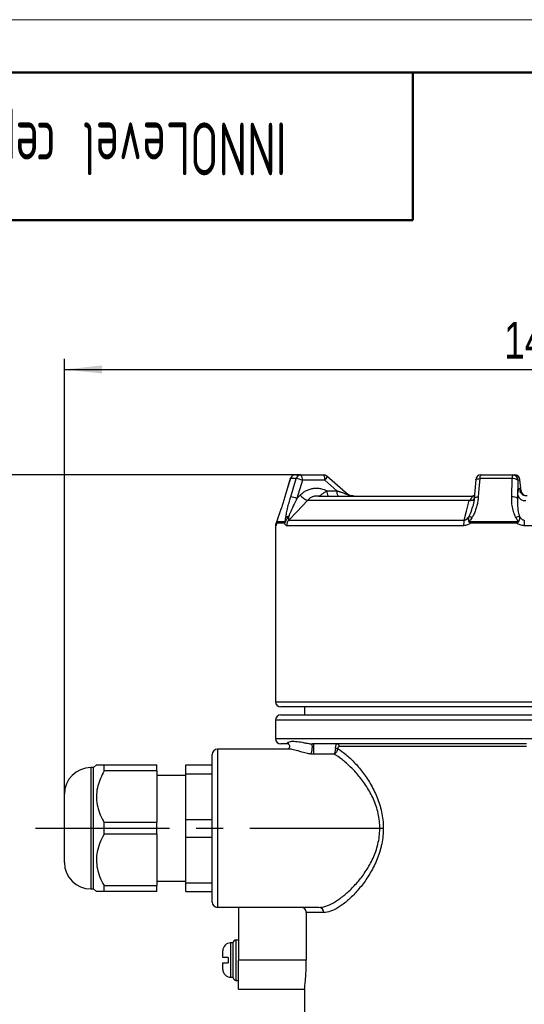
# Model space of a CAD drawing. Header units: millimetres. Extents: x 0 to 420, y 0 to 297.
# Tile 4 of 13: x 53 to 101, y 204 to 297. Entities that reach past the tile are written whole.
import ezdxf

# ---------------------------------------------------------------- set-up
doc = ezdxf.new("R2010")
doc.units = ezdxf.units.MM
doc.linetypes.add('CENTERX2', pattern=[20.32, 12.7, -2.54, 2.54, -2.54])
doc.layers.add('ОСЕВЫЕ', color=7, linetype='Continuous')
doc.layers.add('ОСНОВНОЙ', color=7, linetype='Continuous', lineweight=25)
doc.styles.add('SLDTEXTSTYLE0', font='TXT', dxfattribs={"width": 0.605, "bigfont": 'bigfont'})
doc.styles.add('SLDTEXTSTYLE4', font='TXT', dxfattribs={"width": 0.75})
doc.dimstyles.new('SLDDIMSTYLE1', dxfattribs={"dimtxt": 3.5, "dimasz": 3.556, "dimexe": 0, "dimexo": 0.0625, "dimgap": 0.875, "dimtad": 1, "dimdec": 0, "dimlfac": 2, "dimrnd": 1e-09, "dimzin": 12, "dimdsep": 46, "dimtxsty": 'SLDTEXTSTYLE4', "dimsah": 1, "dimcen": 0.09, "dimadec": 0, "dimazin": 3, "dimtfac": 1, "dimtdec": 0, "dimtofl": 0, "dimtmove": 0, "dimatfit": 3, "dimfxl": 0, "dimfrac": 2, "dimtolj": 1, "dimtzin": 12, "dimarcsym": 0})

# ---------------------------------------------------------------- blocks, each defined once
blk = doc.blocks.new('_D_1')
at = {"layer": 'ОСЕВЫЕ'}
for p, q in [((79.389, 253.839), (45.976, 253.839)), ((46.976, 179.839), (46.976, 253.839)), ((79.726, 179.839), (45.976, 179.839))]:
    blk.add_line(p, q, dxfattribs=at)
for points in [[(46.976, 253.839), (46.595, 250.283), (47.357, 250.283)], [(46.976, 179.839), (47.357, 183.395), (46.595, 183.395)]]:
    blk.add_solid(points, dxfattribs=at)
at = {"layer": 'ОСЕВЫЕ', "insert": (42.464, 217.371), "char_height": 3.5, "attachment_point": 1, "rotation": 90, "style": 'SLDTEXTSTYLE4'}
blk.add_mtext('148', dxfattribs=at)
blk = doc.blocks.new('_D_2')
at = {"layer": 'ОСЕВЫЕ'}
for p, q in [((56.976, 223.589), (56.976, 264.839)), ((126.976, 249.028), (126.976, 264.839)), ((56.976, 263.839), (126.976, 263.839))]:
    blk.add_line(p, q, dxfattribs=at)
for points in [[(56.976, 263.839), (60.532, 263.458), (60.532, 264.22)], [(126.976, 263.839), (123.42, 264.22), (123.42, 263.458)]]:
    blk.add_solid(points, dxfattribs=at)
at = {"layer": 'ОСЕВЫЕ', "insert": (98.644, 268.351), "char_height": 3.5, "attachment_point": 1, "style": 'SLDTEXTSTYLE4'}
blk.add_mtext('140', dxfattribs=at)

msp = doc.modelspace()

# ---------------------------------------------------------------- linework, layer by layer
at = {"color": 7, "linetype": 'Continuous', "lineweight": 18}
msp.add_line((0, 297), (420, 297), dxfattribs=at)
at = {"color": 7, "linetype": 'Continuous', "lineweight": 50}
for p, q in [((415, 292), (20, 292)), ((90, 278), (90, 292)), ((20, 278), (90, 278))]:
    msp.add_line(p, q, dxfattribs=at)
at = {"color": 7, "linetype": 'Continuous', "lineweight": 25}
for p, q in [((78.38, 253.485), (77.854, 251.755)), ((78.925, 253.485), (78.383, 253.485)), ((78.414, 251.756), (78.925, 253.485)), ((78.858, 253.839), (79.389, 253.839)), ((79.519, 253.339), (79.008, 251.61)), ((79.389, 253.839), (81.512, 253.839)), ((81.642, 253.339), (79.519, 253.339)), ((82.789, 252.339), (81.642, 253.339)), ((83.853, 251.963), (81.841, 253.716)), ((95.943, 253.378), (95.806, 251.649)), ((99.4, 253.485), (96.328, 253.485)), ((96.441, 253.839), (99.451, 253.839)), ((99.354, 251.756), (99.4, 253.485)), ((99.451, 253.839), (99.643, 253.839)), ((99.95, 253.339), (99.903, 251.61)), ((100.141, 253.339), (99.95, 253.339)), ((100.255, 252.287), (100.14, 253.391)), ((100.245, 252.339), (100.141, 253.339)), ((81.851, 252.339), (82.789, 252.339)), ((100.16, 252.339), (100.245, 252.339)), ((77.854, 251.755), (77.856, 251.756)), ((79.008, 251.61), (79.317, 251.93)), ((95.334, 251.4), (80.019, 251.4)), ((81.049, 251.839), (95.592, 251.839)), ((95.771, 251.4), (95.334, 251.4)), ((99.903, 251.61), (99.931, 251.93)), ((77.84, 249.264), (77.067, 249.264)), ((77.089, 249.41), (77.861, 249.41)), ((78.24, 249.559), (94.856, 249.559)), ((99.846, 249.264), (95.458, 249.264)), ((95.464, 249.41), (99.848, 249.41)), ((76.976, 249.028), (76.976, 232.339)), ((94.793, 249.028), (78.03, 249.028)), ((103.416, 249.028), (100.536, 249.028)), ((125.785, 231.839), (77.476, 231.839)), ((79.726, 231.839), (79.726, 231.089)), ((76.976, 230.589), (76.976, 228.839)), ((77.476, 231.089), (126.476, 231.089)), ((78.272, 227.839), (71.476, 227.839)), ((78.186, 228.339), (77.476, 228.339)), ((100.744, 228.339), (80.496, 228.339)), ((100.758, 228.089), (83.021, 228.089)), ((70.976, 213.339), (70.976, 227.339)), ((82.516, 227.37), (80.564, 227.37)), ((59.726, 226.089), (59.476, 226.089)), ((60.013, 226.34), (59.726, 226.089)), ((59.726, 215.359), (59.726, 226.089)), ((60.726, 225.772), (60.726, 226.339)), ((60.726, 226.339), (65.726, 226.339)), ((65.726, 225.772), (65.726, 226.339)), ((68.476, 226.339), (70.976, 226.339)), ((68.476, 225.504), (68.476, 226.339)), ((65.726, 225.772), (60.726, 225.772)), ((65.726, 225.772), (65.726, 220.906)), ((68.476, 225.339), (65.726, 225.339)), ((68.476, 225.504), (70.976, 225.504)), ((68.476, 221.174), (68.476, 225.504)), ((56.976, 217.089), (56.976, 223.589)), ((60.726, 219.772), (60.726, 220.906)), ((60.726, 220.906), (65.726, 220.906)), ((65.726, 219.772), (65.726, 220.906)), ((68.476, 221.174), (70.976, 221.174)), ((68.476, 219.504), (68.476, 221.174)), ((65.726, 219.772), (60.726, 219.772)), ((65.726, 219.772), (65.726, 214.906)), ((68.476, 219.504), (70.976, 219.504)), ((68.476, 215.174), (68.476, 219.504)), ((59.726, 214.589), (59.726, 215.359)), ((60.726, 214.339), (60.726, 214.906)), ((60.726, 214.906), (65.726, 214.906)), ((65.726, 215.339), (68.476, 215.339)), ((65.726, 214.339), (65.726, 214.906)), ((68.476, 215.174), (70.976, 215.174)), ((68.476, 214.339), (68.476, 215.174)), ((59.476, 214.589), (59.726, 214.589)), ((59.726, 214.589), (60.013, 214.338)), ((65.726, 214.339), (60.726, 214.339)), ((68.476, 214.339), (70.976, 214.339)), ((81.082, 212.839), (71.476, 212.839)), ((73.476, 212.839), (73.476, 207.839)), ((81.541, 212.339), (79.896, 212.339)), ((79.896, 212.339), (79.896, 207.839)), ((72.976, 209.464), (72.726, 209.464)), ((72.976, 206.164), (72.976, 209.514)), ((73.226, 209.764), (73.226, 205.914)), ((73.226, 209.764), (73.476, 209.764)), ((71.976, 208.089), (71.976, 208.714)), ((71.976, 206.964), (71.976, 207.589)), ((72.476, 208.089), (72.476, 207.589)), ((73.476, 205.089), (73.476, 207.839)), ((79.896, 207.839), (73.476, 207.839)), ((72.726, 206.214), (72.976, 206.214)), ((73.226, 205.914), (73.476, 205.914)), ((73.476, 205.089), (79.727, 205.089)), ((79.726, 205.098), (79.726, 200.575))]:
    msp.add_line(p, q, dxfattribs=at)
at = {"color": 8, "linetype": 'Continuous', "lineweight": 25}
for p, q in [((78.38, 253.485), (78.383, 253.485)), ((100.141, 253.339), (100.14, 253.39)), ((83.86, 251.956), (83.935, 251.956)), ((77.017, 249.028), (76.976, 249.028)), ((76.976, 232.339), (126.232, 232.339)), ((126.976, 230.589), (76.976, 230.589)), ((76.976, 228.839), (101.976, 228.839)), ((71.476, 227.839), (71.476, 212.839)), ((59.476, 226.089), (59.476, 214.589)), ((72.726, 209.464), (72.726, 207.839)), ((72.726, 207.839), (72.726, 206.214))]:
    msp.add_line(p, q, dxfattribs=at)
at = {"color": 7, "linetype": 'Continuous', "lineweight": 25, "flags": 128}
for points in [[(78.383, 253.485), (78.092, 252.529), (77.856, 251.756)], [(96.328, 253.485), (96.252, 252.529), (96.191, 251.756)], [(80.019, 251.4), (78.995, 250.339), (78.24, 249.559)], [(94.856, 249.559), (95.074, 250.399), (95.334, 251.4)]]:
    msp.add_lwpolyline(points, dxfattribs=at)
at = {"color": 8, "linetype": 'Continuous', "lineweight": 25, "flags": 128}
for points in [[(81.841, 253.716), (81.843, 253.713), (81.849, 253.691), (81.842, 253.655), (81.823, 253.607), (81.792, 253.55), (81.75, 253.484), (81.699, 253.413), (81.642, 253.339)], [(95.943, 253.378), (95.948, 253.396), (95.972, 253.421), (96.015, 253.443), (96.074, 253.461), (96.148, 253.475), (96.234, 253.483), (96.328, 253.485)], [(95.806, 251.649), (95.811, 251.666), (95.836, 251.692), (95.878, 251.714), (95.938, 251.732), (96.012, 251.745), (96.097, 251.753), (96.191, 251.756)]]:
    msp.add_lwpolyline(points, dxfattribs=at)
at = {"color": 7, "linetype": 'Continuous', "lineweight": 25}
for centre, radius, start, end in [((78.858, 253.339), 0.5, 90, 163.06644), ((78.859, 253.341), 0.497, 90.10588, 163.22835), ((79.394, 253.351), 0.488, 90.53129, 164.08196), ((78.451, 250.28), 3.24, 70.76182, 81.59329), ((78.938, 253.456), 0.592, 348.63095, 40.39069), ((81.512, 253.339), 0.5, 48.92571, 90), ((81.062, 253.456), 0.592, 348.63095, 40.39069), ((96.441, 253.339), 0.5, 90, 175.47721), ((96.749, 253.545), 0.425, 136.26513, 188.08213), ((100.157, 253.555), 0.761, 158.06348, 185.2474), ((99.51, 252.794), 0.699, 51.11695, 99.12896), ((99.45, 253.34), 0.499, 359.89099, 89.89057), ((99.643, 253.339), 0.5, 5.91058, 90), ((99.642, 253.34), 0.499, 359.89099, 89.89057), ((82.431, 252.222), 0.592, 168.63095, 220.39069), ((83.369, 252.222), 0.592, 168.63095, 220.39069), ((100.752, 252.339), 0.5, 185.86552, 236.78264), ((77.94, 248.549), 3.242, 70.7645, 81.58818), ((80.802, 253.165), 1.931, 219.75545, 246.08414), ((84.182, 252.339), 0.5, 228.8138, 269.98309), ((99.465, 251.065), 0.699, 51.11132, 99.12283), ((100.636, 252.128), 0.732, 195.71927, 275.61385), ((77.726, 249.028), 0.75, 152.01867, 180), ((77.568, 249.264), 0.502, 163.06902, 180.00105), ((78.357, 249.264), 0.517, 163.57903, 180.00959), ((78.246, 249.499), 0.413, 92.37609, 136.19287), ((78.797, 249.031), 0.767, 136.51896, 180.19991), ((96.802, 249.058), 2.01, 165.57815, 180.84759), ((94.835, 248.597), 1.405, 57.74269, 69.36945), ((97.307, 249.265), 1.848, 175.50315, 180.03673), ((100.334, 248.781), 1.155, 101.75779, 119.62826), ((105.487, 249.265), 5.642, 178.5288, 180.01282), ((110.303, 249.061), 9.767, 177.0771, 180.18949), ((77.476, 232.339), 0.5, 180, 270), ((77.476, 230.589), 0.5, 90, 180), ((77.476, 228.839), 0.5, 180, 270), ((71.476, 227.339), 0.5, 90, 180), ((82.59, 227.016), 0.912, 71.83048, 85.61923), ((82.788, 228.106), 0.234, 355.7937, 85.06069), ((59.476, 223.589), 2.5, 90, 180), ((59.476, 217.089), 2.5, 180, 270), ((71.476, 213.339), 0.5, 180, 270), ((81.06, 212.358), 0.481, 357.66863, 87.46141), ((72.726, 208.714), 0.75, 90, 180), ((73.226, 209.514), 0.25, 90, 180), ((72.726, 206.964), 0.75, 180, 270), ((73.226, 206.164), 0.25, 180, 270)]:
    msp.add_arc(centre, radius, start, end, dxfattribs=at)
at = {"color": 8, "linetype": 'Continuous', "lineweight": 25}
for centre, radius, start, end in [((100.745, 252.339), 0.5, 179.96355, 234.48905), ((95.358, 252.072), 0.673, 267.94189, 311.41679), ((100.384, 251.834), 0.17, 46.43474, 90.77871), ((77.768, 249.028), 0.751, 160.39418, 180.00089)]:
    msp.add_arc(centre, radius, start, end, dxfattribs=at)
at = {"color": 7, "linetype": 'Continuous', "lineweight": 25}
for points, knots in [([(79.317, 251.93), (79.407, 252.014), (79.588, 252.184), (79.906, 252.374), (80.251, 252.512), (80.611, 252.585), (80.98, 252.596), (81.312, 252.546), (81.606, 252.458), (81.769, 252.379), (81.851, 252.339)], [0, 0, 0, 0, 0.13183, 0.267485, 0.399314, 0.534964, 0.666838, 0.802535, 0.900501, 1, 1, 1, 1]), ([(81.049, 251.839), (81.05, 251.839), (81.061, 251.839), (81.083, 251.841), (81.114, 251.849), (81.147, 251.863), (81.192, 251.887), (81.253, 251.927), (81.328, 251.981), (81.415, 252.046), (81.516, 252.121), (81.634, 252.202), (81.747, 252.276), (81.816, 252.318), (81.851, 252.339)], [0, 0, 0, 0, 0.004038, 0.066663, 0.129515, 0.191223, 0.253161, 0.36957, 0.48776, 0.568283, 0.695069, 0.824893, 0.911876, 1, 1, 1, 1]), ([(99.931, 251.93), (99.935, 251.973), (99.943, 252.059), (99.956, 252.174), (99.97, 252.278), (99.985, 252.368), (100, 252.443), (100.016, 252.503), (100.032, 252.548), (100.048, 252.578), (100.065, 252.591), (100.081, 252.588), (100.098, 252.569), (100.113, 252.537), (100.126, 252.497), (100.138, 252.453), (100.149, 252.401), (100.156, 252.36), (100.16, 252.339)], [0, 0, 0, 0, 0.0656905, 0.1318373, 0.1994231, 0.2675061, 0.3331965, 0.3993428, 0.4669267, 0.5350071, 0.6007197, 0.6668883, 0.7344952, 0.8025991, 0.8514728, 0.9005331, 0.9501688, 1, 1, 1, 1]), ([(100.813, 251.85), (100.753, 251.85), (100.612, 251.85), (100.422, 251.944), (100.276, 252.069), (100.197, 252.184), (100.163, 252.255), (100.153, 252.286), (100.154, 252.282), (100.155, 252.28)], [0, 0, 0, 0, 0.15834, 0.372361, 0.548566, 0.696397, 0.819414, 0.944012, 1, 1, 1, 1]), ([(100.245, 252.339), (100.255, 252.299), (100.277, 252.22), (100.339, 252.116), (100.412, 252.027), (100.471, 251.98), (100.501, 251.956)], [0, 0, 0, 0, 0.303726, 0.610508, 0.80417, 1, 1, 1, 1]), ([(77.856, 251.756), (77.814, 251.618), (77.73, 251.342), (77.598, 250.927), (77.462, 250.513), (77.351, 250.184), (77.267, 249.943), (77.23, 249.838), (77.211, 249.785)], [0, 0, 0, 0, 0.201994, 0.405276, 0.613462, 0.823973, 0.911775, 1, 1, 1, 1]), ([(77.947, 249.785), (77.955, 249.837), (77.971, 249.942), (78.022, 250.224), (78.114, 250.645), (78.232, 251.109), (78.334, 251.482), (78.388, 251.664), (78.414, 251.756)], [0, 0, 0, 0, 0.087788, 0.176054, 0.451046, 0.73178, 0.865706, 1, 1, 1, 1]), ([(79.008, 251.61), (78.892, 251.373), (78.657, 250.895), (78.421, 250.375), (78.283, 250.049), (78.247, 249.958), (78.228, 249.912)], [0, 0, 0, 0, 0.412663, 0.830781, 0.915288, 1, 1, 1, 1]), ([(80.069, 251.473), (80.053, 251.449), (80.037, 251.425), (80.02, 251.401), (80.019, 251.4)], [0, 0, 0, 0, 0.95595, 1, 1, 1, 1]), ([(80.927, 251.839), (80.9, 251.839), (80.844, 251.838), (80.737, 251.828), (80.61, 251.805), (80.468, 251.761), (80.333, 251.698), (80.228, 251.63), (80.152, 251.566), (80.111, 251.524), (80.084, 251.493), (80.074, 251.479), (80.069, 251.473)], [0, 0, 0, 0, 0.084019, 0.171426, 0.315612, 0.463665, 0.614895, 0.77005, 0.852001, 0.935155, 0.967415, 1, 1, 1, 1]), ([(81.049, 251.839), (81.048, 251.839), (81.007, 251.839), (80.966, 251.839), (80.927, 251.839)], [0, 0, 0, 0, 0.04225, 1, 1, 1, 1]), ([(84.419, 251.839), (84.417, 251.839), (84.338, 251.839), (84.172, 251.851), (84.017, 251.92), (83.935, 251.956)], [0, 0, 0, 0, 0.006163, 0.480787, 1, 1, 1, 1]), ([(95.334, 251.4), (95.335, 251.401), (95.364, 251.425), (95.393, 251.449), (95.421, 251.473)], [0, 0, 0, 0, 0.04405, 1, 1, 1, 1]), ([(95.421, 251.473), (95.429, 251.481), (95.447, 251.497), (95.469, 251.522), (95.489, 251.547), (95.512, 251.578), (95.536, 251.613), (95.56, 251.652), (95.582, 251.687), (95.602, 251.72), (95.62, 251.749), (95.635, 251.775), (95.647, 251.797), (95.657, 251.815), (95.661, 251.827), (95.66, 251.834), (95.656, 251.837), (95.649, 251.839), (95.641, 251.839), (95.637, 251.839)], [0, 0, 0, 0, 0.038467, 0.077577, 0.117855, 0.15834, 0.226612, 0.295386, 0.365495, 0.435996, 0.508728, 0.581862, 0.656273, 0.731141, 0.824015, 0.871058, 0.918343, 0.958936, 1, 1, 1, 1]), ([(96.191, 251.756), (96.177, 251.618), (96.148, 251.342), (96.064, 250.927), (95.944, 250.513), (95.822, 250.213), (95.727, 250.025), (95.683, 249.944), (95.636, 249.863), (95.602, 249.811), (95.585, 249.785)], [0, 0, 0, 0, 0.201989, 0.405265, 0.613445, 0.823949, 0.867832, 0.911761, 0.955848, 1, 1, 1, 1]), ([(95.592, 251.839), (95.594, 251.839), (95.652, 251.839), (95.731, 251.842), (95.804, 251.858), (95.823, 251.862)], [0, 0, 0, 0, 0.023355, 0.748664, 1, 1, 1, 1]), ([(95.803, 251.649), (95.8, 251.597), (95.783, 251.328), (95.723, 251.06), (95.674, 250.845)], [0, 0, 0, 0, 0.192982, 1, 1, 1, 1]), ([(95.826, 251.897), (95.793, 251.875), (95.757, 251.851), (95.709, 251.852), (95.704, 251.853)], [0, 0, 0, 0, 0.897503, 1, 1, 1, 1]), ([(99.763, 249.785), (99.735, 249.837), (99.677, 249.942), (99.558, 250.224), (99.437, 250.645), (99.372, 251.109), (99.351, 251.482), (99.353, 251.664), (99.354, 251.756)], [0, 0, 0, 0, 0.087788, 0.176054, 0.451046, 0.73178, 0.865706, 1, 1, 1, 1]), ([(99.903, 251.61), (99.9, 251.373), (99.894, 250.895), (99.966, 250.375), (100.051, 250.049), (100.083, 249.958), (100.099, 249.912)], [0, 0, 0, 0, 0.412663, 0.830781, 0.915288, 1, 1, 1, 1]), ([(77.067, 249.264), (77.063, 249.232), (77.055, 249.168), (77.042, 249.094), (77.029, 249.039), (77.021, 249.032), (77.017, 249.028)], [0, 0, 0, 0, 0.229084, 0.462174, 0.726739, 1, 1, 1, 1]), ([(77.066, 249.332), (77.064, 249.31), (77.058, 249.26), (77.052, 249.232), (77.054, 249.239), (77.054, 249.239)], [0, 0, 0, 0, 0.448329, 0.98953, 1, 1, 1, 1]), ([(77.067, 249.264), (77.066, 249.267), (77.065, 249.274), (77.065, 249.285), (77.064, 249.296), (77.065, 249.309), (77.066, 249.321), (77.067, 249.329), (77.067, 249.332)], [0, 0, 0, 0, 0.170958, 0.342303, 0.514914, 0.687991, 0.906477, 1, 1, 1, 1]), ([(77.2, 249.762), (77.187, 249.726), (77.16, 249.65), (77.127, 249.555), (77.088, 249.443), (77.076, 249.375), (77.069, 249.331)], [0, 0, 0, 0, 0.2675567, 0.5618919, 0.7151051, 1, 1, 1, 1]), ([(77.211, 249.785), (77.199, 249.753), (77.182, 249.705), (77.159, 249.641), (77.145, 249.601), (77.133, 249.568), (77.124, 249.543), (77.116, 249.517), (77.108, 249.495), (77.103, 249.478), (77.1, 249.468), (77.097, 249.46), (77.095, 249.452), (77.092, 249.444), (77.09, 249.437), (77.089, 249.431), (77.088, 249.425), (77.087, 249.421), (77.087, 249.417), (77.087, 249.414), (77.087, 249.412), (77.087, 249.411), (77.088, 249.41), (77.089, 249.41)], [0, 0, 0, 0, 0.237959, 0.356939, 0.475924, 0.536021, 0.596159, 0.656643, 0.71754, 0.748956, 0.764903, 0.780969, 0.798992, 0.817472, 0.833538, 0.850194, 0.866317, 0.882901, 0.903114, 0.923709, 0.94256, 0.961525, 1, 1, 1, 1]), ([(78.228, 249.912), (78.178, 249.849), (78.1, 249.749), (78.021, 249.621), (77.973, 249.537), (77.944, 249.48), (77.918, 249.428), (77.899, 249.389), (77.881, 249.351), (77.861, 249.309), (77.848, 249.281), (77.841, 249.266), (77.84, 249.264)], [0, 0, 0, 0, 0.299588, 0.471326, 0.548431, 0.651237, 0.706539, 0.76904, 0.823374, 0.888752, 0.987125, 1, 1, 1, 1]), ([(78.03, 249.028), (77.992, 249.042), (77.921, 249.067), (77.866, 249.202), (77.84, 249.264)], [0, 0, 0, 0, 0.5373616, 1, 1, 1, 1]), ([(77.861, 249.41), (77.862, 249.41), (77.866, 249.41), (77.872, 249.413), (77.881, 249.422), (77.888, 249.435), (77.894, 249.45), (77.901, 249.474), (77.908, 249.503), (77.916, 249.553), (77.929, 249.646), (77.94, 249.729), (77.947, 249.785)], [0, 0, 0, 0, 0.011058, 0.086943, 0.128779, 0.15992, 0.195581, 0.230774, 0.311103, 0.384847, 0.582949, 1, 1, 1, 1]), ([(78.228, 249.912), (78.22, 249.858), (78.2, 249.744), (78.196, 249.622), (78.215, 249.564), (78.233, 249.56), (78.24, 249.559)], [0, 0, 0, 0, 0.315322, 0.678774, 0.869092, 1, 1, 1, 1]), ([(95.458, 249.264), (95.364, 249.202), (95.161, 249.067), (94.921, 249.042), (94.793, 249.028)], [0, 0, 0, 0, 0.462638, 1, 1, 1, 1]), ([(94.856, 249.559), (94.892, 249.562), (94.957, 249.567), (95.085, 249.629), (95.215, 249.744), (95.294, 249.858), (95.33, 249.912)], [0, 0, 0, 0, 0.181686, 0.321178, 0.684656, 1, 1, 1, 1]), ([(95.458, 249.264), (95.437, 249.278), (95.401, 249.301), (95.362, 249.34), (95.335, 249.376), (95.313, 249.414), (95.294, 249.462), (95.273, 249.553), (95.276, 249.715), (95.31, 249.838), (95.33, 249.912)], [0, 0, 0, 0, 0.095996, 0.157174, 0.212625, 0.270564, 0.330612, 0.417393, 0.652408, 1, 1, 1, 1]), ([(95.585, 249.785), (95.542, 249.721), (95.476, 249.625), (95.405, 249.518), (95.39, 249.465), (95.392, 249.444), (95.399, 249.43), (95.412, 249.42), (95.433, 249.412), (95.452, 249.411), (95.464, 249.41)], [0, 0, 0, 0, 0.476558, 0.718001, 0.781321, 0.817749, 0.850365, 0.883007, 0.923783, 1, 1, 1, 1]), ([(99.848, 249.41), (99.849, 249.41), (99.857, 249.41), (99.871, 249.411), (99.887, 249.415), (99.899, 249.419), (99.908, 249.424), (99.914, 249.429), (99.92, 249.435), (99.924, 249.442), (99.927, 249.45), (99.928, 249.458), (99.928, 249.47), (99.926, 249.485), (99.921, 249.503), (99.914, 249.519), (99.903, 249.544), (99.886, 249.576), (99.854, 249.632), (99.812, 249.701), (99.78, 249.757), (99.763, 249.785)], [0, 0, 0, 0, 0.011047, 0.04872, 0.087045, 0.107774, 0.128968, 0.144361, 0.160195, 0.177729, 0.196001, 0.213448, 0.231239, 0.270994, 0.311685, 0.34848, 0.385384, 0.48425, 0.583339, 0.791672, 1, 1, 1, 1]), ([(100.099, 249.912), (100.099, 249.881), (100.099, 249.818), (100.093, 249.733), (100.085, 249.659), (100.077, 249.609), (100.068, 249.571), (100.06, 249.54), (100.049, 249.506), (100.034, 249.468), (100.018, 249.435), (100.002, 249.408), (99.988, 249.389), (99.974, 249.37), (99.959, 249.352), (99.941, 249.334), (99.918, 249.313), (99.889, 249.291), (99.864, 249.274), (99.849, 249.266), (99.846, 249.264)], [0, 0, 0, 0, 0.149351, 0.299623, 0.385286, 0.471347, 0.509845, 0.548418, 0.59967, 0.651235, 0.706498, 0.737673, 0.768992, 0.7961, 0.823315, 0.85591, 0.888694, 0.937637, 0.987134, 1, 1, 1, 1]), ([(100.536, 249.028), (100.47, 249.032), (100.337, 249.039), (100.154, 249.093), (99.988, 249.168), (99.893, 249.232), (99.846, 249.264)], [0, 0, 0, 0, 0.264431, 0.537826, 0.766777, 1, 1, 1, 1]), ([(100.099, 249.912), (100.13, 249.858), (100.197, 249.744), (100.325, 249.622), (100.455, 249.564), (100.521, 249.56), (100.549, 249.559)], [0, 0, 0, 0, 0.315322, 0.678774, 0.869092, 1, 1, 1, 1]), ([(78.107, 228.427), (78.112, 228.446), (78.126, 228.462), (78.162, 228.492), (78.184, 228.505), (78.26, 228.539), (78.322, 228.556), (78.529, 228.592), (78.692, 228.595), (79.061, 228.566), (79.268, 228.533), (79.627, 228.466), (79.755, 228.441), (79.967, 228.402), (80.04, 228.389), (80.159, 228.37), (80.2, 228.364), (80.287, 228.353), (80.332, 228.348), (80.381, 228.344)], [0, 0, 0, 0, 0.0625, 0.0625, 0.125, 0.125, 0.25, 0.25, 0.5, 0.5, 0.75, 0.75, 0.875, 0.875, 0.9375, 0.9375, 0.96875, 0.96875, 1, 1, 1, 1]), ([(78.262, 228.246), (78.282, 228.21), (78.332, 228.12), (78.288, 227.938), (78.199, 227.839), (78.166, 227.829), (78.175, 227.831), (78.177, 227.831)], [0, 0, 0, 0, 0.163248, 0.409185, 0.67647, 0.929071, 1, 1, 1, 1]), ([(78.213, 228.337), (78.214, 228.334), (78.218, 228.325), (78.257, 228.271), (78.283, 228.234)], [0, 0, 0, 0, 0.317294, 1, 1, 1, 1]), ([(80.318, 227.38), (80.351, 227.417), (80.385, 227.491), (80.437, 227.681), (80.455, 227.797), (80.47, 228.019), (80.466, 228.125), (80.436, 228.282), (80.411, 228.333), (80.381, 228.344)], [0, 0, 0, 0, 0.25, 0.25, 0.5, 0.5, 0.75, 0.75, 1, 1, 1, 1]), ([(80.381, 228.344), (80.385, 228.344), (80.394, 228.343), (80.412, 228.342), (80.435, 228.341), (80.459, 228.34), (80.48, 228.339), (80.491, 228.339), (80.496, 228.339)], [0, 0, 0, 0, 0.125178, 0.25068, 0.50081, 0.748822, 0.876507, 1, 1, 1, 1]), ([(80.564, 228.339), (80.564, 228.339), (80.564, 228.297), (80.564, 228.148), (80.564, 228.042), (80.564, 227.813), (80.564, 227.692), (80.564, 227.49), (80.564, 227.411), (80.564, 227.37)], [0, 0, 0, 0, 0.25, 0.25, 0.5, 0.5, 0.75, 0.75, 1, 1, 1, 1]), ([(82.874, 227.882), (83.124, 227.73), (83.381, 227.546), (83.773, 227.221), (83.904, 227.105), (84.17, 226.857), (84.304, 226.724), (84.704, 226.305), (84.966, 226), (85.348, 225.499), (85.473, 225.325), (85.718, 224.962), (85.839, 224.771), (86.186, 224.181), (86.398, 223.764), (86.671, 223.096), (86.755, 222.866), (86.905, 222.389), (86.97, 222.147), (87.075, 221.654), (87.117, 221.403), (87.173, 220.893), (87.188, 220.632), (87.192, 219.863), (87.141, 219.358), (87.014, 218.735), (86.986, 218.611), (86.924, 218.367), (86.89, 218.247), (86.782, 217.891), (86.701, 217.66), (86.521, 217.211), (86.424, 216.992), (86.215, 216.567), (86.105, 216.363), (85.764, 215.774), (85.522, 215.412), (85.143, 214.908), (85.014, 214.747), (84.753, 214.437), (84.62, 214.288), (84.222, 213.864), (83.957, 213.613), (83.563, 213.282), (83.433, 213.179), (83.174, 212.989), (83.045, 212.902), (82.665, 212.667), (82.423, 212.547), (81.963, 212.383), (81.746, 212.339), (81.541, 212.339)], [0, 0, 0, 0, 0.0625, 0.0625, 0.09375, 0.09375, 0.125, 0.125, 0.1875, 0.1875, 0.21875, 0.21875, 0.25, 0.25, 0.3125, 0.3125, 0.34375, 0.34375, 0.375, 0.375, 0.40625, 0.40625, 0.4375, 0.4375, 0.5, 0.5, 0.515625, 0.515625, 0.53125, 0.53125, 0.5625, 0.5625, 0.59375, 0.59375, 0.625, 0.625, 0.6875, 0.6875, 0.71875, 0.71875, 0.75, 0.75, 0.8125, 0.8125, 0.84375, 0.84375, 0.875, 0.875, 0.9375, 0.9375, 1, 1, 1, 1]), ([(82.659, 227.924), (82.656, 227.866), (82.65, 227.806), (82.633, 227.69), (82.621, 227.635), (82.582, 227.486), (82.549, 227.41), (82.516, 227.37)], [0, 0, 0, 0, 0.25, 0.25, 0.5, 0.5, 1, 1, 1, 1]), ([(82.874, 227.882), (82.866, 227.824), (82.851, 227.766), (82.808, 227.655), (82.779, 227.603), (82.682, 227.466), (82.599, 227.399), (82.516, 227.37)], [0, 0, 0, 0, 0.25, 0.25, 0.5, 0.5, 1, 1, 1, 1]), ([(82.659, 227.924), (82.662, 227.984), (82.669, 228.041), (82.686, 228.142), (82.698, 228.188), (82.725, 228.261), (82.741, 228.29), (82.773, 228.329), (82.791, 228.339), (82.808, 228.339)], [0, 0, 0, 0, 0.25, 0.25, 0.5, 0.5, 0.75, 0.75, 1, 1, 1, 1]), ([(83.021, 228.089), (83.005, 228.089), (82.988, 228.084), (82.957, 228.067), (82.942, 228.053), (82.901, 228), (82.88, 227.945), (82.874, 227.882)], [0, 0, 0, 0, 0.25, 0.25, 0.5, 0.5, 1, 1, 1, 1]), ([(80.564, 227.37), (80.538, 227.37), (80.497, 227.37), (80.436, 227.371), (80.391, 227.374), (80.35, 227.377), (80.329, 227.379), (80.318, 227.38)], [0, 0, 0, 0, 0.317551, 0.500039, 0.731118, 0.86751, 1, 1, 1, 1]), ([(81.082, 212.839), (81.288, 212.839), (81.507, 212.879), (81.968, 213.028), (82.211, 213.137), (82.591, 213.35), (82.72, 213.429), (82.98, 213.601), (83.111, 213.694), (83.505, 213.995), (83.772, 214.223), (84.173, 214.608), (84.307, 214.744), (84.571, 215.027), (84.702, 215.175), (85.087, 215.635), (85.335, 215.967), (85.686, 216.508), (85.799, 216.696), (86.016, 217.089), (86.12, 217.293), (86.404, 217.92), (86.564, 218.363), (86.791, 219.308), (86.853, 219.79), (86.86, 220.528), (86.847, 220.779), (86.793, 221.267), (86.753, 221.506), (86.648, 221.976), (86.583, 222.207), (86.432, 222.659), (86.346, 222.878), (86.068, 223.51), (85.854, 223.902), (85.503, 224.455), (85.381, 224.633), (85.133, 224.973), (85.007, 225.135), (84.623, 225.602), (84.359, 225.886), (83.959, 226.276), (83.825, 226.4), (83.557, 226.634), (83.423, 226.743), (83.027, 227.05), (82.768, 227.225), (82.516, 227.37)], [0, 0, 0, 0, 0.0625, 0.0625, 0.125, 0.125, 0.15625, 0.15625, 0.1875, 0.1875, 0.25, 0.25, 0.28125, 0.28125, 0.3125, 0.3125, 0.375, 0.375, 0.40625, 0.40625, 0.4375, 0.4375, 0.5, 0.5, 0.5625, 0.5625, 0.59375, 0.59375, 0.625, 0.625, 0.65625, 0.65625, 0.6875, 0.6875, 0.75, 0.75, 0.78125, 0.78125, 0.8125, 0.8125, 0.875, 0.875, 0.90625, 0.90625, 0.9375, 0.9375, 1, 1, 1, 1]), ([(60.013, 226.339), (60.013, 226.339), (59.999, 226.339), (60.034, 226.339), (60.091, 226.339), (60.199, 226.339), (60.341, 226.339), (60.517, 226.339), (60.656, 226.339), (60.726, 226.339)], [0, 0, 0, 0, 0.006789, 0.167051, 0.329801, 0.495164, 0.66154, 0.830452, 1, 1, 1, 1]), ([(60.726, 225.772), (60.498, 225.306), (60.151, 224.599), (59.992, 223.569), (60.025, 222.774), (60.217, 221.992), (60.473, 221.375), (60.665, 221.02), (60.726, 220.906)], [0, 0, 0, 0, 0.297968, 0.452931, 0.612426, 0.767375, 0.925629, 1, 1, 1, 1]), ([(60.726, 219.772), (60.589, 219.508), (60.313, 218.975), (60.067, 218.15), (59.983, 217.316), (60.074, 216.498), (60.323, 215.683), (60.591, 215.167), (60.726, 214.906)], [0, 0, 0, 0, 0.171208, 0.345582, 0.502778, 0.664853, 0.830722, 1, 1, 1, 1]), ([(60.726, 214.339), (60.656, 214.339), (60.515, 214.339), (60.336, 214.339), (60.189, 214.339), (60.049, 214.339), (60.027, 214.339), (60.013, 214.339)], [0, 0, 0, 0, 0.170917, 0.342429, 0.51632, 0.691317, 1, 1, 1, 1]), ([(79.896, 212.339), (79.896, 212.404), (79.883, 212.47), (79.833, 212.591), (79.795, 212.647), (79.702, 212.739), (79.646, 212.776), (79.524, 212.826), (79.459, 212.839), (79.393, 212.839)], [0, 0, 0, 0, 0.25, 0.25, 0.5, 0.5, 0.75, 0.75, 1, 1, 1, 1]), ([(72.476, 208.089), (72.329, 208.089), (72.2, 208.089), (72.066, 208.089), (72.033, 208.089), (71.987, 208.089), (71.976, 208.089), (71.976, 208.089)], [0, 0, 0, 0, 0.5, 0.5, 0.75, 0.75, 1, 1, 1, 1]), ([(71.976, 207.589), (71.976, 207.589), (71.987, 207.589), (72.032, 207.589), (72.067, 207.589), (72.155, 207.589), (72.209, 207.589), (72.333, 207.589), (72.403, 207.589), (72.476, 207.589)], [0, 0, 0, 0, 0.25, 0.25, 0.5, 0.5, 0.75, 0.75, 1, 1, 1, 1]), ([(79.727, 205.098), (79.727, 205.098), (79.727, 205.097), (79.738, 205.185), (79.756, 205.345), (79.782, 205.581), (79.81, 205.877), (79.839, 206.233), (79.865, 206.631), (79.884, 207.068), (79.895, 207.475), (79.896, 207.736), (79.896, 207.839)], [0, 0, 0, 0, 0.071424, 0.176434, 0.284475, 0.389777, 0.498094, 0.604084, 0.713145, 0.819155, 0.928279, 1, 1, 1, 1])]:
    msp.add_open_spline(points, degree=3, knots=knots, dxfattribs=at)
at = {"color": 8, "linetype": 'Continuous', "lineweight": 25}
for points, knots in [([(82.789, 252.339), (82.822, 252.328), (82.888, 252.307), (82.986, 252.275), (83.083, 252.243), (83.182, 252.21), (83.28, 252.177), (83.379, 252.143), (83.475, 252.11), (83.556, 252.081), (83.621, 252.058), (83.672, 252.039), (83.72, 252.021), (83.758, 252.006), (83.787, 251.994), (83.807, 251.986), (83.826, 251.977), (83.84, 251.97), (83.85, 251.965), (83.852, 251.963), (83.852, 251.962)], [0, 0, 0, 0, 0.077781, 0.155646, 0.233777, 0.312003, 0.395362, 0.478882, 0.563026, 0.647467, 0.696962, 0.746585, 0.796757, 0.847225, 0.875032, 0.902958, 0.931397, 0.960107, 0.988387, 1, 1, 1, 1]), ([(100.159, 252.271), (100.158, 252.272), (100.157, 252.284), (100.157, 252.307), (100.159, 252.328), (100.16, 252.339)], [0, 0, 0, 0, 0.069727, 0.534065, 1, 1, 1, 1]), ([(100.245, 252.339), (100.247, 252.328), (100.252, 252.311), (100.254, 252.294), (100.254, 252.287)], [0, 0, 0, 0, 0.618711, 1, 1, 1, 1]), ([(95.33, 249.912), (95.354, 249.957), (95.4, 250.049), (95.534, 250.356), (95.609, 250.625), (95.671, 250.844)], [0, 0, 0, 0, 0.152306, 0.305046, 1, 1, 1, 1]), ([(77.09, 249.431), (77.089, 249.431), (77.087, 249.423), (77.085, 249.416), (77.083, 249.409)], [0, 0, 0, 0, 0.047355, 1, 1, 1, 1]), ([(78.206, 228.344), (78.198, 228.346), (78.181, 228.349), (78.141, 228.362), (78.103, 228.391), (78.105, 228.413), (78.107, 228.427)], [0, 0, 0, 0, 0.058224, 0.132071, 0.426581, 1, 1, 1, 1]), ([(78.269, 228.25), (78.255, 228.277), (78.218, 228.35), (78.15, 228.398), (78.107, 228.427)], [0, 0, 0, 0, 0.377871, 1, 1, 1, 1]), ([(80.318, 227.38), (80.25, 227.388), (80.098, 227.408), (79.861, 227.459), (79.607, 227.526), (79.331, 227.606), (79.059, 227.689), (78.709, 227.783), (78.433, 227.85), (78.297, 227.832), (78.272, 227.828)], [0, 0, 0, 0, 0.0636394, 0.1414214, 0.2480846, 0.3564417, 0.4979585, 0.640863, 0.9347608, 1, 1, 1, 1])]:
    msp.add_open_spline(points, degree=3, knots=knots, dxfattribs=at)
at = {"layer": 'ОСЕВЫЕ', "linetype": 'CENTERX2'}
msp.add_line((54.225, 220.339), (89.305, 220.339), dxfattribs=at)
at = {"layer": 'ОСНОВНОЙ', "linetype": 'Continuous', "lineweight": 18}
msp.add_line((20, 292), (415, 292), dxfattribs=at)

# ---------------------------------------------------------------- texts
at = {"color": 7, "linetype": 'Continuous', "lineweight": 0, "insert": (55.342, 282.262), "char_height": 5, "attachment_point": 2, "rotation": 180, "style": 'SLDTEXTSTYLE0'}
msp.add_mtext('INNOLevel серии N-Ex', dxfattribs=at)

# ---------------------------------------------------------------- dimensions: what is measured, and where the dimension line sits
at = {"layer": 'ОСЕВЫЕ'}
dim = msp.add_linear_dim(base=(126.976, 263.839), p1=(56.976, 223.589), p2=(126.976, 249.028), dimstyle='SLDDIMSTYLE1', dxfattribs=at)
dim.commit()
dim.dimension.update_dxf_attribs({"geometry": '_D_2', "text_midpoint": (102.523, 263.839), "dimtype": 160})
dim = msp.add_linear_dim(base=(46.976, 253.839), p1=(79.726, 179.839), p2=(79.389, 253.839), angle=90, dimstyle='SLDDIMSTYLE1', dxfattribs=at)
dim.commit()
dim.dimension.update_dxf_attribs({"geometry": '_D_1', "text_midpoint": (46.976, 221.25), "dimtype": 160})

doc.saveas('drawing.dxf')
